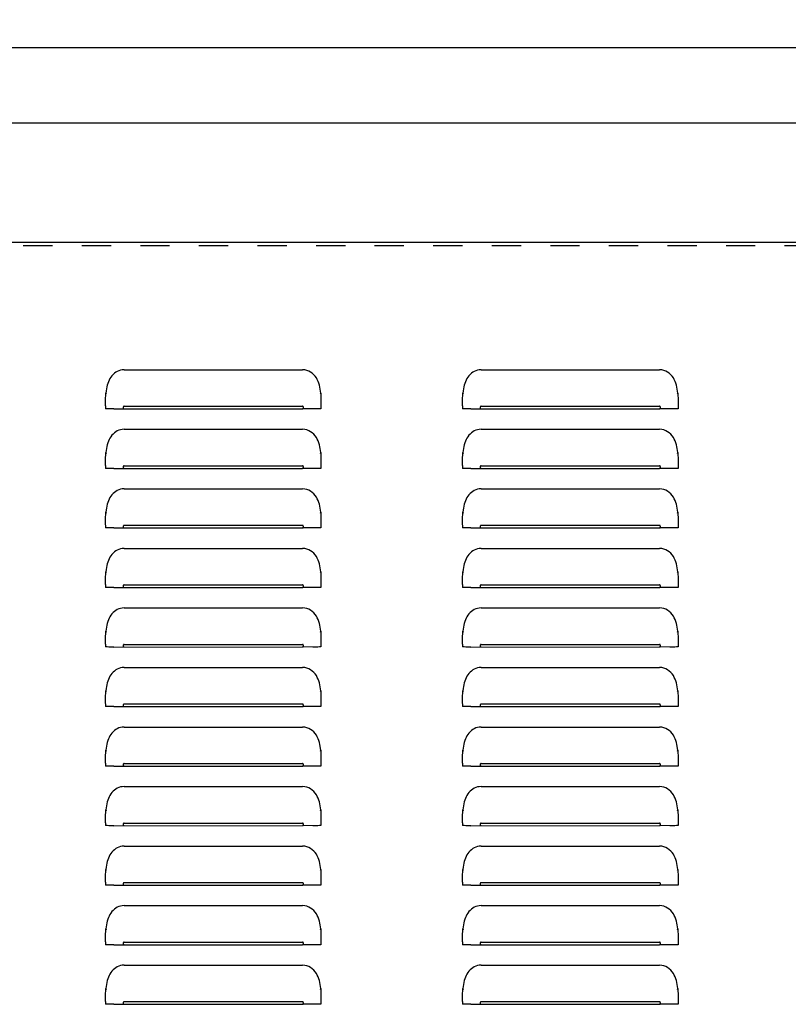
# Model space of a CAD drawing. Header units: inches. Extents: x 0 to 89.5, y 0 to 57.9.
# Tile 7 of 9: x 49.7 to 62.7, y 17.4 to 33.9. Entities that reach past the tile are written whole.
import ezdxf

# ---------------------------------------------------------------- set-up
doc = ezdxf.new("R2010")
doc.units = ezdxf.units.IN
doc.header["$LTSCALE"] = 4.921053
doc.header["$MEASUREMENT"] = 0
doc.linetypes.add('HIDDEN', pattern=[0.2, 0.1, -0.1])
doc.layers.get('0').update_dxf_attribs({"linetype": 'CONTINUOUS'})
doc.layers.add('DEFAULT_2', color=8, linetype='HIDDEN')
doc.layers.add('DIMENSIONS', color=7, linetype='CONTINUOUS')
doc.styles.get("Standard").update_dxf_attribs({"font": 'arial.ttf'})
doc.dimstyles.new('DIMSTYLE_1', dxfattribs={"dimtxt": 0.447368, "dimasz": 0.526316, "dimexe": 0.09, "dimexo": 0.07, "dimgap": 0.0425, "dimtad": 0, "dimtih": 1, "dimtoh": 1, "dimzin": 4, "dimdsep": 46, "dimtxsty": 'Standard', "dimblk": '_FILLED', "dimblk1": '_FILLED', "dimblk2": '_FILLED', "dimcen": 0.09, "dimazin": 1, "dimtfac": 1, "dimtofl": 0, "dimtmove": 0, "dimatfit": 3, "dimldrblk": '_FILLED', "dimfxl": 0, "dimtolj": 1, "dimtzin": 4, "dimarcsym": 0})

# ---------------------------------------------------------------- blocks, each defined once
blk = doc.blocks.new('_FILLED')
at = {"color": 0, "linetype": 'ByBlock'}
blk.add_solid([(0, 0), (-1, 0.2), (-1, -0.2)], dxfattribs=at)
blk = doc.blocks.new('*D1')
at = {"layer": 'DIMENSIONS', "color": 2, "linetype": 'Continuous'}
for p, q in [((5.112, 30.22), (5.112, 33.895)), ((76.862, 30.22), (76.862, 33.895)), ((5.112, 33.421), (39.982, 33.421)), ((76.862, 33.421), (41.993, 33.421))]:
    blk.add_line(p, q, dxfattribs=at)
at = {"layer": 'DIMENSIONS', "color": 2, "linetype": 'Continuous', "xscale": 0.5263157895, "yscale": 0.5263157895, "zscale": 0.5263157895, "rotation": 180}
blk.add_blockref('_FILLED', (5.112, 33.421), dxfattribs=at)
at = {"layer": 'DIMENSIONS', "color": 2, "linetype": 'Continuous', "xscale": 0.5263157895, "yscale": 0.5263157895, "zscale": 0.5263157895}
blk.add_blockref('_FILLED', (76.862, 33.421), dxfattribs=at)
at = {"layer": 'DIMENSIONS', "color": 2, "linetype": 'Continuous', "insert": (40.987, 33.645), "char_height": 0.4474, "width": 1.56329, "attachment_point": 2, "line_spacing_factor": 0.9}
blk.add_mtext('71.75', dxfattribs=at)
blk = doc.blocks.new('*D19')
at = {"color": 2, "linetype": 'Continuous'}
for p, q in [((5.987, 29.717), (5.987, 32.63)), ((75.987, 29.717), (75.987, 32.63)), ((5.987, 32.156), (39.982, 32.156)), ((75.987, 32.156), (41.993, 32.156))]:
    blk.add_line(p, q, dxfattribs=at)
at = {"color": 2, "linetype": 'Continuous', "xscale": 0.5263157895, "yscale": 0.5263157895, "zscale": 0.5263157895, "rotation": 180}
blk.add_blockref('_FILLED', (5.987, 32.156), dxfattribs=at)
at = {"color": 2, "linetype": 'Continuous', "xscale": 0.5263157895, "yscale": 0.5263157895, "zscale": 0.5263157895}
blk.add_blockref('_FILLED', (75.987, 32.156), dxfattribs=at)
at = {"color": 2, "linetype": 'Continuous', "insert": (40.987, 32.38), "char_height": 0.4474, "width": 1.56329, "attachment_point": 2, "line_spacing_factor": 0.9}
blk.add_mtext('70.00', dxfattribs=at)

msp = doc.modelspace()

# ---------------------------------------------------------------- linework, layer by layer
at = {"color": 3, "linetype": 'Continuous'}
for p, q in [((14.362, 30.161), (67.612, 30.161)), ((51.487, 28.016), (54.487, 28.016)), ((57.487, 28.016), (60.487, 28.016)), ((51.182, 27.625), (51.186, 27.61)), ((54.789, 27.61), (54.793, 27.625)), ((57.182, 27.625), (57.186, 27.61)), ((60.789, 27.61), (60.793, 27.625)), ((51.177, 27.409), (51.178, 27.499)), ((54.797, 27.497), (54.797, 27.36)), ((57.177, 27.409), (57.178, 27.499)), ((60.797, 27.497), (60.797, 27.36)), ((51.177, 27.408), (51.177, 27.36)), ((51.183, 27.36), (51.177, 27.36)), ((51.315, 27.359), (54.487, 27.36)), ((51.487, 27.404), (54.487, 27.404)), ((54.66, 27.359), (54.487, 27.36)), ((54.745, 27.359), (54.66, 27.359)), ((57.177, 27.408), (57.177, 27.36)), ((57.183, 27.36), (57.177, 27.36)), ((57.315, 27.359), (60.487, 27.36)), ((57.487, 27.404), (60.487, 27.404)), ((60.66, 27.359), (60.487, 27.36)), ((60.745, 27.359), (60.66, 27.359)), ((51.487, 27.016), (54.487, 27.016)), ((57.487, 27.016), (60.487, 27.016)), ((51.182, 26.625), (51.186, 26.61)), ((54.789, 26.61), (54.793, 26.625)), ((57.182, 26.625), (57.186, 26.61)), ((60.789, 26.61), (60.793, 26.625)), ((51.177, 26.409), (51.178, 26.499)), ((54.797, 26.497), (54.797, 26.36)), ((57.177, 26.409), (57.178, 26.499)), ((60.797, 26.497), (60.797, 26.36)), ((51.177, 26.408), (51.177, 26.36)), ((51.183, 26.36), (51.177, 26.36)), ((51.315, 26.359), (54.487, 26.36)), ((51.487, 26.404), (54.487, 26.404)), ((54.66, 26.359), (54.487, 26.36)), ((54.745, 26.359), (54.66, 26.359)), ((57.177, 26.408), (57.177, 26.36)), ((57.183, 26.36), (57.177, 26.36)), ((57.315, 26.359), (60.487, 26.36)), ((57.487, 26.404), (60.487, 26.404)), ((60.66, 26.359), (60.487, 26.36)), ((60.745, 26.359), (60.66, 26.359)), ((51.487, 26.016), (54.487, 26.016)), ((57.487, 26.016), (60.487, 26.016)), ((51.177, 25.409), (51.178, 25.499)), ((51.182, 25.625), (51.186, 25.61)), ((54.789, 25.61), (54.793, 25.625)), ((54.797, 25.497), (54.797, 25.36)), ((57.177, 25.409), (57.178, 25.499)), ((57.182, 25.625), (57.186, 25.61)), ((60.789, 25.61), (60.793, 25.625)), ((60.797, 25.497), (60.797, 25.36)), ((51.177, 25.408), (51.177, 25.36)), ((51.183, 25.36), (51.177, 25.36)), ((51.315, 25.359), (54.487, 25.36)), ((51.487, 25.404), (54.487, 25.404)), ((54.66, 25.359), (54.487, 25.36)), ((54.745, 25.359), (54.66, 25.359)), ((57.177, 25.408), (57.177, 25.36)), ((57.183, 25.36), (57.177, 25.36)), ((57.315, 25.359), (60.487, 25.36)), ((57.487, 25.404), (60.487, 25.404)), ((60.66, 25.359), (60.487, 25.36)), ((60.745, 25.359), (60.66, 25.359)), ((51.487, 25.016), (54.487, 25.016)), ((57.487, 25.016), (60.487, 25.016)), ((51.177, 24.409), (51.178, 24.499)), ((51.182, 24.625), (51.186, 24.61)), ((54.789, 24.61), (54.793, 24.625)), ((54.797, 24.497), (54.797, 24.36)), ((57.177, 24.409), (57.178, 24.499)), ((57.182, 24.625), (57.186, 24.61)), ((60.789, 24.61), (60.793, 24.625)), ((60.797, 24.497), (60.797, 24.36)), ((51.177, 24.408), (51.177, 24.36)), ((51.183, 24.36), (51.177, 24.36)), ((51.315, 24.359), (54.487, 24.36)), ((51.487, 24.404), (54.487, 24.404)), ((54.66, 24.359), (54.487, 24.36)), ((54.745, 24.359), (54.66, 24.359)), ((57.177, 24.408), (57.177, 24.36)), ((57.183, 24.36), (57.177, 24.36)), ((57.315, 24.359), (60.487, 24.36)), ((57.487, 24.404), (60.487, 24.404)), ((60.66, 24.359), (60.487, 24.36)), ((60.745, 24.359), (60.66, 24.359)), ((51.487, 24.016), (54.487, 24.016)), ((57.487, 24.016), (60.487, 24.016)), ((51.177, 23.409), (51.178, 23.499)), ((51.182, 23.625), (51.186, 23.61)), ((54.789, 23.61), (54.793, 23.625)), ((54.797, 23.497), (54.797, 23.36)), ((57.177, 23.409), (57.178, 23.499)), ((57.182, 23.625), (57.186, 23.61)), ((60.789, 23.61), (60.793, 23.625)), ((60.797, 23.497), (60.797, 23.36)), ((51.177, 23.408), (51.177, 23.36)), ((51.183, 23.36), (51.177, 23.36)), ((51.315, 23.359), (54.487, 23.36)), ((51.487, 23.404), (54.487, 23.404)), ((54.66, 23.359), (54.487, 23.36)), ((54.745, 23.359), (54.66, 23.359)), ((57.177, 23.408), (57.177, 23.36)), ((57.183, 23.36), (57.177, 23.36)), ((57.315, 23.359), (60.487, 23.36)), ((57.487, 23.404), (60.487, 23.404)), ((60.66, 23.359), (60.487, 23.36)), ((60.745, 23.359), (60.66, 23.359)), ((51.487, 23.016), (54.487, 23.016)), ((57.487, 23.016), (60.487, 23.016)), ((51.177, 22.409), (51.178, 22.499)), ((51.182, 22.625), (51.186, 22.61)), ((54.789, 22.61), (54.793, 22.625)), ((54.797, 22.497), (54.797, 22.36)), ((57.177, 22.409), (57.178, 22.499)), ((57.182, 22.625), (57.186, 22.61)), ((60.789, 22.61), (60.793, 22.625)), ((60.797, 22.497), (60.797, 22.36)), ((51.177, 22.408), (51.177, 22.36)), ((51.183, 22.36), (51.177, 22.36)), ((51.315, 22.359), (54.487, 22.36)), ((51.487, 22.404), (54.487, 22.404)), ((54.66, 22.359), (54.487, 22.36)), ((54.745, 22.359), (54.66, 22.359)), ((57.177, 22.408), (57.177, 22.36)), ((57.183, 22.36), (57.177, 22.36)), ((57.315, 22.359), (60.487, 22.36)), ((57.487, 22.404), (60.487, 22.404)), ((60.66, 22.359), (60.487, 22.36)), ((60.745, 22.359), (60.66, 22.359)), ((51.487, 22.016), (54.487, 22.016)), ((57.487, 22.016), (60.487, 22.016)), ((51.177, 21.409), (51.178, 21.499)), ((51.182, 21.625), (51.186, 21.61)), ((54.789, 21.61), (54.793, 21.625)), ((54.797, 21.497), (54.797, 21.36)), ((57.177, 21.409), (57.178, 21.499)), ((57.182, 21.625), (57.186, 21.61)), ((60.789, 21.61), (60.793, 21.625)), ((60.797, 21.497), (60.797, 21.36)), ((51.177, 21.408), (51.177, 21.36)), ((51.183, 21.36), (51.177, 21.36)), ((51.315, 21.359), (54.487, 21.36)), ((51.487, 21.404), (54.487, 21.404)), ((54.66, 21.359), (54.487, 21.36)), ((54.745, 21.359), (54.66, 21.359)), ((57.177, 21.408), (57.177, 21.36)), ((57.183, 21.36), (57.177, 21.36)), ((57.315, 21.359), (60.487, 21.36)), ((57.487, 21.404), (60.487, 21.404)), ((60.66, 21.359), (60.487, 21.36)), ((60.745, 21.359), (60.66, 21.359)), ((51.487, 21.016), (54.487, 21.016)), ((57.487, 21.016), (60.487, 21.016)), ((51.182, 20.625), (51.186, 20.61)), ((54.789, 20.61), (54.793, 20.625)), ((57.182, 20.625), (57.186, 20.61)), ((60.789, 20.61), (60.793, 20.625)), ((51.177, 20.409), (51.178, 20.499)), ((51.177, 20.408), (51.177, 20.36)), ((51.183, 20.36), (51.177, 20.36)), ((51.315, 20.359), (54.487, 20.36)), ((51.487, 20.404), (54.487, 20.404)), ((54.66, 20.359), (54.487, 20.36)), ((54.745, 20.359), (54.66, 20.359)), ((54.797, 20.497), (54.797, 20.36)), ((57.177, 20.409), (57.178, 20.499)), ((57.177, 20.408), (57.177, 20.36)), ((57.183, 20.36), (57.177, 20.36)), ((57.315, 20.359), (60.487, 20.36)), ((57.487, 20.404), (60.487, 20.404)), ((60.66, 20.359), (60.487, 20.36)), ((60.745, 20.359), (60.66, 20.359)), ((60.797, 20.497), (60.797, 20.36)), ((51.487, 20.016), (54.487, 20.016)), ((57.487, 20.016), (60.487, 20.016)), ((51.182, 19.625), (51.186, 19.61)), ((54.789, 19.61), (54.793, 19.625)), ((57.182, 19.625), (57.186, 19.61)), ((60.789, 19.61), (60.793, 19.625)), ((51.177, 19.409), (51.178, 19.499)), ((51.177, 19.408), (51.177, 19.36)), ((51.183, 19.36), (51.177, 19.36)), ((51.315, 19.359), (54.487, 19.36)), ((51.487, 19.404), (54.487, 19.404)), ((54.66, 19.359), (54.487, 19.36)), ((54.745, 19.359), (54.66, 19.359)), ((54.797, 19.497), (54.797, 19.36)), ((57.177, 19.409), (57.178, 19.499)), ((57.177, 19.408), (57.177, 19.36)), ((57.183, 19.36), (57.177, 19.36)), ((57.315, 19.359), (60.487, 19.36)), ((57.487, 19.404), (60.487, 19.404)), ((60.66, 19.359), (60.487, 19.36)), ((60.745, 19.359), (60.66, 19.359)), ((60.797, 19.497), (60.797, 19.36)), ((51.487, 19.016), (54.487, 19.016)), ((57.487, 19.016), (60.487, 19.016)), ((51.182, 18.625), (51.186, 18.61)), ((54.789, 18.61), (54.793, 18.625)), ((57.182, 18.625), (57.186, 18.61)), ((60.789, 18.61), (60.793, 18.625)), ((51.177, 18.409), (51.178, 18.499)), ((51.177, 18.408), (51.177, 18.36)), ((51.183, 18.36), (51.177, 18.36)), ((51.315, 18.359), (54.487, 18.36)), ((51.487, 18.404), (54.487, 18.404)), ((54.66, 18.359), (54.487, 18.36)), ((54.745, 18.359), (54.66, 18.359)), ((54.797, 18.497), (54.797, 18.36)), ((57.177, 18.409), (57.178, 18.499)), ((57.177, 18.408), (57.177, 18.36)), ((57.183, 18.36), (57.177, 18.36)), ((57.315, 18.359), (60.487, 18.36)), ((57.487, 18.404), (60.487, 18.404)), ((60.66, 18.359), (60.487, 18.36)), ((60.745, 18.359), (60.66, 18.359)), ((60.797, 18.497), (60.797, 18.36)), ((51.487, 18.016), (54.487, 18.016)), ((57.487, 18.016), (60.487, 18.016)), ((51.182, 17.625), (51.186, 17.61)), ((54.789, 17.61), (54.793, 17.625)), ((57.182, 17.625), (57.186, 17.61)), ((60.789, 17.61), (60.793, 17.625)), ((51.177, 17.409), (51.178, 17.499)), ((51.177, 17.408), (51.177, 17.36)), ((51.487, 17.404), (54.487, 17.404)), ((54.797, 17.497), (54.797, 17.36)), ((57.177, 17.409), (57.178, 17.499)), ((57.177, 17.408), (57.177, 17.36)), ((57.487, 17.404), (60.487, 17.404)), ((60.797, 17.497), (60.797, 17.36)), ((51.183, 17.36), (51.177, 17.36)), ((51.315, 17.359), (54.487, 17.36)), ((54.66, 17.359), (54.487, 17.36)), ((54.745, 17.359), (54.66, 17.359)), ((57.183, 17.36), (57.177, 17.36)), ((57.315, 17.359), (60.487, 17.36)), ((60.66, 17.359), (60.487, 17.36)), ((60.745, 17.359), (60.66, 17.359))]:
    msp.add_line(p, q, dxfattribs=at)
for points in [[(51.487, 28.016), (51.458, 28.014), (51.429, 28.009), (51.401, 28), (51.374, 27.988), (51.349, 27.974), (51.325, 27.956), (51.303, 27.937), (51.283, 27.915), (51.265, 27.892), (51.25, 27.868), (51.236, 27.842), (51.224, 27.815), (51.213, 27.787), (51.204, 27.757), (51.197, 27.727), (51.191, 27.694), (51.186, 27.661), (51.182, 27.625)], [(54.785, 27.692), (54.779, 27.724), (54.771, 27.757), (54.761, 27.789), (54.75, 27.82), (54.735, 27.85), (54.719, 27.879), (54.699, 27.907), (54.676, 27.933), (54.651, 27.956), (54.623, 27.976), (54.592, 27.993), (54.559, 28.005), (54.524, 28.013), (54.487, 28.016)], [(57.487, 28.016), (57.458, 28.014), (57.429, 28.009), (57.401, 28), (57.374, 27.988), (57.349, 27.974), (57.325, 27.956), (57.303, 27.937), (57.283, 27.915), (57.265, 27.892), (57.25, 27.868), (57.236, 27.842), (57.224, 27.815), (57.213, 27.787), (57.204, 27.757), (57.197, 27.727), (57.191, 27.694), (57.186, 27.661), (57.182, 27.625)], [(60.785, 27.692), (60.779, 27.724), (60.771, 27.757), (60.761, 27.789), (60.75, 27.82), (60.735, 27.85), (60.719, 27.879), (60.699, 27.907), (60.676, 27.933), (60.651, 27.956), (60.623, 27.976), (60.592, 27.993), (60.559, 28.005), (60.524, 28.013), (60.487, 28.016)], [(51.178, 27.499), (51.178, 27.541), (51.179, 27.583), (51.182, 27.625)], [(54.793, 27.625), (54.789, 27.658), (54.785, 27.692)], [(54.793, 27.625), (54.796, 27.582), (54.797, 27.539), (54.797, 27.497)], [(57.178, 27.499), (57.178, 27.541), (57.179, 27.583), (57.182, 27.625)], [(60.793, 27.625), (60.789, 27.658), (60.785, 27.692)], [(60.793, 27.625), (60.796, 27.582), (60.797, 27.539), (60.797, 27.497)], [(51.315, 27.359), (51.23, 27.359), (51.201, 27.36), (51.183, 27.36)], [(51.487, 27.404), (51.483, 27.402), (51.48, 27.4), (51.477, 27.396), (51.475, 27.391), (51.474, 27.387), (51.474, 27.382), (51.474, 27.377), (51.475, 27.372), (51.477, 27.367), (51.48, 27.363), (51.483, 27.361), (51.487, 27.36)], [(54.487, 27.36), (54.492, 27.361), (54.495, 27.363), (54.498, 27.367), (54.5, 27.372), (54.501, 27.377), (54.501, 27.381), (54.501, 27.386), (54.5, 27.391), (54.498, 27.396), (54.495, 27.4), (54.492, 27.402), (54.487, 27.404)], [(54.797, 27.36), (54.792, 27.36), (54.774, 27.36), (54.745, 27.359)], [(57.315, 27.359), (57.23, 27.359), (57.201, 27.36), (57.183, 27.36)], [(57.487, 27.404), (57.483, 27.402), (57.48, 27.4), (57.477, 27.396), (57.475, 27.391), (57.474, 27.387), (57.474, 27.382), (57.474, 27.377), (57.475, 27.372), (57.477, 27.367), (57.48, 27.363), (57.483, 27.361), (57.487, 27.36)], [(60.487, 27.36), (60.492, 27.361), (60.495, 27.363), (60.498, 27.367), (60.5, 27.372), (60.501, 27.377), (60.501, 27.381), (60.501, 27.386), (60.5, 27.391), (60.498, 27.396), (60.495, 27.4), (60.492, 27.402), (60.487, 27.404)], [(60.797, 27.36), (60.792, 27.36), (60.774, 27.36), (60.745, 27.359)], [(51.487, 27.016), (51.458, 27.014), (51.429, 27.009), (51.401, 27), (51.374, 26.988), (51.349, 26.974), (51.325, 26.956), (51.303, 26.937), (51.283, 26.915), (51.265, 26.892), (51.25, 26.868), (51.236, 26.842), (51.224, 26.815), (51.213, 26.787), (51.204, 26.757), (51.197, 26.727), (51.191, 26.694), (51.186, 26.661), (51.182, 26.625)], [(54.785, 26.692), (54.779, 26.724), (54.771, 26.757), (54.761, 26.789), (54.75, 26.82), (54.735, 26.85), (54.719, 26.879), (54.699, 26.907), (54.676, 26.933), (54.651, 26.956), (54.623, 26.976), (54.592, 26.993), (54.559, 27.005), (54.524, 27.013), (54.487, 27.016)], [(57.487, 27.016), (57.458, 27.014), (57.429, 27.009), (57.401, 27), (57.374, 26.988), (57.349, 26.974), (57.325, 26.956), (57.303, 26.937), (57.283, 26.915), (57.265, 26.892), (57.25, 26.868), (57.236, 26.842), (57.224, 26.815), (57.213, 26.787), (57.204, 26.757), (57.197, 26.727), (57.191, 26.694), (57.186, 26.661), (57.182, 26.625)], [(60.785, 26.692), (60.779, 26.724), (60.771, 26.757), (60.761, 26.789), (60.75, 26.82), (60.735, 26.85), (60.719, 26.879), (60.699, 26.907), (60.676, 26.933), (60.651, 26.956), (60.623, 26.976), (60.592, 26.993), (60.559, 27.005), (60.524, 27.013), (60.487, 27.016)], [(51.178, 26.499), (51.178, 26.541), (51.179, 26.583), (51.182, 26.625)], [(54.793, 26.625), (54.789, 26.658), (54.785, 26.692)], [(54.793, 26.625), (54.796, 26.582), (54.797, 26.539), (54.797, 26.497)], [(57.178, 26.499), (57.178, 26.541), (57.179, 26.583), (57.182, 26.625)], [(60.793, 26.625), (60.789, 26.658), (60.785, 26.692)], [(60.793, 26.625), (60.796, 26.582), (60.797, 26.539), (60.797, 26.497)], [(51.315, 26.359), (51.23, 26.359), (51.201, 26.36), (51.183, 26.36)], [(51.487, 26.404), (51.483, 26.402), (51.48, 26.4), (51.477, 26.396), (51.475, 26.391), (51.474, 26.387), (51.474, 26.382), (51.474, 26.377), (51.475, 26.372), (51.477, 26.367), (51.48, 26.363), (51.483, 26.361), (51.487, 26.36)], [(54.487, 26.36), (54.492, 26.361), (54.495, 26.363), (54.498, 26.367), (54.5, 26.372), (54.501, 26.377), (54.501, 26.381), (54.501, 26.386), (54.5, 26.391), (54.498, 26.396), (54.495, 26.4), (54.492, 26.402), (54.487, 26.404)], [(54.797, 26.36), (54.792, 26.36), (54.774, 26.36), (54.745, 26.359)], [(57.315, 26.359), (57.23, 26.359), (57.201, 26.36), (57.183, 26.36)], [(57.487, 26.404), (57.483, 26.402), (57.48, 26.4), (57.477, 26.396), (57.475, 26.391), (57.474, 26.387), (57.474, 26.382), (57.474, 26.377), (57.475, 26.372), (57.477, 26.367), (57.48, 26.363), (57.483, 26.361), (57.487, 26.36)], [(60.487, 26.36), (60.492, 26.361), (60.495, 26.363), (60.498, 26.367), (60.5, 26.372), (60.501, 26.377), (60.501, 26.381), (60.501, 26.386), (60.5, 26.391), (60.498, 26.396), (60.495, 26.4), (60.492, 26.402), (60.487, 26.404)], [(60.797, 26.36), (60.792, 26.36), (60.774, 26.36), (60.745, 26.359)], [(51.487, 26.016), (51.458, 26.014), (51.429, 26.009), (51.401, 26), (51.374, 25.988), (51.349, 25.974), (51.325, 25.956), (51.303, 25.937), (51.283, 25.915), (51.265, 25.892), (51.25, 25.868), (51.236, 25.842), (51.224, 25.815), (51.213, 25.787), (51.204, 25.757), (51.197, 25.727), (51.191, 25.694), (51.186, 25.661), (51.182, 25.625)], [(54.785, 25.692), (54.779, 25.724), (54.771, 25.757), (54.761, 25.789), (54.75, 25.82), (54.735, 25.85), (54.719, 25.879), (54.699, 25.907), (54.676, 25.933), (54.651, 25.956), (54.623, 25.976), (54.592, 25.993), (54.559, 26.005), (54.524, 26.013), (54.487, 26.016)], [(57.487, 26.016), (57.458, 26.014), (57.429, 26.009), (57.401, 26), (57.374, 25.988), (57.349, 25.974), (57.325, 25.956), (57.303, 25.937), (57.283, 25.915), (57.265, 25.892), (57.25, 25.868), (57.236, 25.842), (57.224, 25.815), (57.213, 25.787), (57.204, 25.757), (57.197, 25.727), (57.191, 25.694), (57.186, 25.661), (57.182, 25.625)], [(60.785, 25.692), (60.779, 25.724), (60.771, 25.757), (60.761, 25.789), (60.75, 25.82), (60.735, 25.85), (60.719, 25.879), (60.699, 25.907), (60.676, 25.933), (60.651, 25.956), (60.623, 25.976), (60.592, 25.993), (60.559, 26.005), (60.524, 26.013), (60.487, 26.016)], [(54.793, 25.625), (54.789, 25.658), (54.785, 25.692)], [(60.793, 25.625), (60.789, 25.658), (60.785, 25.692)], [(51.178, 25.499), (51.178, 25.541), (51.179, 25.583), (51.182, 25.625)], [(54.793, 25.625), (54.796, 25.582), (54.797, 25.539), (54.797, 25.497)], [(57.178, 25.499), (57.178, 25.541), (57.179, 25.583), (57.182, 25.625)], [(60.793, 25.625), (60.796, 25.582), (60.797, 25.539), (60.797, 25.497)], [(51.315, 25.359), (51.23, 25.359), (51.201, 25.36), (51.183, 25.36)], [(51.487, 25.404), (51.483, 25.402), (51.48, 25.4), (51.477, 25.396), (51.475, 25.391), (51.474, 25.387), (51.474, 25.382), (51.474, 25.377), (51.475, 25.372), (51.477, 25.367), (51.48, 25.363), (51.483, 25.361), (51.487, 25.36)], [(54.487, 25.36), (54.492, 25.361), (54.495, 25.363), (54.498, 25.367), (54.5, 25.372), (54.501, 25.377), (54.501, 25.381), (54.501, 25.386), (54.5, 25.391), (54.498, 25.396), (54.495, 25.4), (54.492, 25.402), (54.487, 25.404)], [(54.797, 25.36), (54.792, 25.36), (54.774, 25.36), (54.745, 25.359)], [(57.315, 25.359), (57.23, 25.359), (57.201, 25.36), (57.183, 25.36)], [(57.487, 25.404), (57.483, 25.402), (57.48, 25.4), (57.477, 25.396), (57.475, 25.391), (57.474, 25.387), (57.474, 25.382), (57.474, 25.377), (57.475, 25.372), (57.477, 25.367), (57.48, 25.363), (57.483, 25.361), (57.487, 25.36)], [(60.487, 25.36), (60.492, 25.361), (60.495, 25.363), (60.498, 25.367), (60.5, 25.372), (60.501, 25.377), (60.501, 25.381), (60.501, 25.386), (60.5, 25.391), (60.498, 25.396), (60.495, 25.4), (60.492, 25.402), (60.487, 25.404)], [(60.797, 25.36), (60.792, 25.36), (60.774, 25.36), (60.745, 25.359)], [(51.487, 25.016), (51.458, 25.014), (51.429, 25.009), (51.401, 25), (51.374, 24.988), (51.349, 24.974), (51.325, 24.956), (51.303, 24.937), (51.283, 24.915), (51.265, 24.892), (51.25, 24.868), (51.236, 24.842), (51.224, 24.815), (51.213, 24.787), (51.204, 24.757), (51.197, 24.727), (51.191, 24.694), (51.186, 24.661), (51.182, 24.625)], [(54.785, 24.692), (54.779, 24.724), (54.771, 24.757), (54.761, 24.789), (54.75, 24.82), (54.735, 24.85), (54.719, 24.879), (54.699, 24.907), (54.676, 24.933), (54.651, 24.956), (54.623, 24.976), (54.592, 24.993), (54.559, 25.005), (54.524, 25.013), (54.487, 25.016)], [(57.487, 25.016), (57.458, 25.014), (57.429, 25.009), (57.401, 25), (57.374, 24.988), (57.349, 24.974), (57.325, 24.956), (57.303, 24.937), (57.283, 24.915), (57.265, 24.892), (57.25, 24.868), (57.236, 24.842), (57.224, 24.815), (57.213, 24.787), (57.204, 24.757), (57.197, 24.727), (57.191, 24.694), (57.186, 24.661), (57.182, 24.625)], [(60.785, 24.692), (60.779, 24.724), (60.771, 24.757), (60.761, 24.789), (60.75, 24.82), (60.735, 24.85), (60.719, 24.879), (60.699, 24.907), (60.676, 24.933), (60.651, 24.956), (60.623, 24.976), (60.592, 24.993), (60.559, 25.005), (60.524, 25.013), (60.487, 25.016)], [(54.793, 24.625), (54.789, 24.658), (54.785, 24.692)], [(60.793, 24.625), (60.789, 24.658), (60.785, 24.692)], [(51.178, 24.499), (51.178, 24.541), (51.179, 24.583), (51.182, 24.625)], [(54.793, 24.625), (54.796, 24.582), (54.797, 24.539), (54.797, 24.497)], [(57.178, 24.499), (57.178, 24.541), (57.179, 24.583), (57.182, 24.625)], [(60.793, 24.625), (60.796, 24.582), (60.797, 24.539), (60.797, 24.497)], [(51.315, 24.359), (51.23, 24.359), (51.201, 24.36), (51.183, 24.36)], [(51.487, 24.404), (51.483, 24.402), (51.48, 24.4), (51.477, 24.396), (51.475, 24.391), (51.474, 24.387), (51.474, 24.382), (51.474, 24.377), (51.475, 24.372), (51.477, 24.367), (51.48, 24.363), (51.483, 24.361), (51.487, 24.36)], [(54.487, 24.36), (54.492, 24.361), (54.495, 24.363), (54.498, 24.367), (54.5, 24.372), (54.501, 24.377), (54.501, 24.381), (54.501, 24.386), (54.5, 24.391), (54.498, 24.396), (54.495, 24.4), (54.492, 24.402), (54.487, 24.404)], [(54.797, 24.36), (54.792, 24.36), (54.774, 24.36), (54.745, 24.359)], [(57.315, 24.359), (57.23, 24.359), (57.201, 24.36), (57.183, 24.36)], [(57.487, 24.404), (57.483, 24.402), (57.48, 24.4), (57.477, 24.396), (57.475, 24.391), (57.474, 24.387), (57.474, 24.382), (57.474, 24.377), (57.475, 24.372), (57.477, 24.367), (57.48, 24.363), (57.483, 24.361), (57.487, 24.36)], [(60.487, 24.36), (60.492, 24.361), (60.495, 24.363), (60.498, 24.367), (60.5, 24.372), (60.501, 24.377), (60.501, 24.381), (60.501, 24.386), (60.5, 24.391), (60.498, 24.396), (60.495, 24.4), (60.492, 24.402), (60.487, 24.404)], [(60.797, 24.36), (60.792, 24.36), (60.774, 24.36), (60.745, 24.359)], [(51.487, 24.016), (51.458, 24.014), (51.429, 24.009), (51.401, 24), (51.374, 23.988), (51.349, 23.974), (51.325, 23.956), (51.303, 23.937), (51.283, 23.915), (51.265, 23.892), (51.25, 23.868), (51.236, 23.842), (51.224, 23.815), (51.213, 23.787), (51.204, 23.757), (51.197, 23.727), (51.191, 23.694), (51.186, 23.661), (51.182, 23.625)], [(54.785, 23.692), (54.779, 23.724), (54.771, 23.757), (54.761, 23.789), (54.75, 23.82), (54.735, 23.85), (54.719, 23.879), (54.699, 23.907), (54.676, 23.933), (54.651, 23.956), (54.623, 23.976), (54.592, 23.993), (54.559, 24.005), (54.524, 24.013), (54.487, 24.016)], [(57.487, 24.016), (57.458, 24.014), (57.429, 24.009), (57.401, 24), (57.374, 23.988), (57.349, 23.974), (57.325, 23.956), (57.303, 23.937), (57.283, 23.915), (57.265, 23.892), (57.25, 23.868), (57.236, 23.842), (57.224, 23.815), (57.213, 23.787), (57.204, 23.757), (57.197, 23.727), (57.191, 23.694), (57.186, 23.661), (57.182, 23.625)], [(60.785, 23.692), (60.779, 23.724), (60.771, 23.757), (60.761, 23.789), (60.75, 23.82), (60.735, 23.85), (60.719, 23.879), (60.699, 23.907), (60.676, 23.933), (60.651, 23.956), (60.623, 23.976), (60.592, 23.993), (60.559, 24.005), (60.524, 24.013), (60.487, 24.016)], [(54.793, 23.625), (54.789, 23.658), (54.785, 23.692)], [(60.793, 23.625), (60.789, 23.658), (60.785, 23.692)], [(51.178, 23.499), (51.178, 23.541), (51.179, 23.583), (51.182, 23.625)], [(54.793, 23.625), (54.796, 23.582), (54.797, 23.539), (54.797, 23.497)], [(57.178, 23.499), (57.178, 23.541), (57.179, 23.583), (57.182, 23.625)], [(60.793, 23.625), (60.796, 23.582), (60.797, 23.539), (60.797, 23.497)], [(51.315, 23.359), (51.23, 23.359), (51.201, 23.36), (51.183, 23.36)], [(51.487, 23.404), (51.483, 23.402), (51.48, 23.4), (51.477, 23.396), (51.475, 23.391), (51.474, 23.387), (51.474, 23.382), (51.474, 23.377), (51.475, 23.372), (51.477, 23.367), (51.48, 23.363), (51.483, 23.361), (51.487, 23.36)], [(54.487, 23.36), (54.492, 23.361), (54.495, 23.363), (54.498, 23.367), (54.5, 23.372), (54.501, 23.377), (54.501, 23.381), (54.501, 23.386), (54.5, 23.391), (54.498, 23.396), (54.495, 23.4), (54.492, 23.402), (54.487, 23.404)], [(54.797, 23.36), (54.792, 23.36), (54.774, 23.36), (54.745, 23.359)], [(57.315, 23.359), (57.23, 23.359), (57.201, 23.36), (57.183, 23.36)], [(57.487, 23.404), (57.483, 23.402), (57.48, 23.4), (57.477, 23.396), (57.475, 23.391), (57.474, 23.387), (57.474, 23.382), (57.474, 23.377), (57.475, 23.372), (57.477, 23.367), (57.48, 23.363), (57.483, 23.361), (57.487, 23.36)], [(60.487, 23.36), (60.492, 23.361), (60.495, 23.363), (60.498, 23.367), (60.5, 23.372), (60.501, 23.377), (60.501, 23.381), (60.501, 23.386), (60.5, 23.391), (60.498, 23.396), (60.495, 23.4), (60.492, 23.402), (60.487, 23.404)], [(60.797, 23.36), (60.792, 23.36), (60.774, 23.36), (60.745, 23.359)], [(51.487, 23.016), (51.458, 23.014), (51.429, 23.009), (51.401, 23), (51.374, 22.988), (51.349, 22.974), (51.325, 22.956), (51.303, 22.937), (51.283, 22.915), (51.265, 22.892), (51.25, 22.868), (51.236, 22.842), (51.224, 22.815), (51.213, 22.787), (51.204, 22.757), (51.197, 22.727), (51.191, 22.694), (51.186, 22.661), (51.182, 22.625)], [(54.785, 22.692), (54.779, 22.724), (54.771, 22.757), (54.761, 22.789), (54.75, 22.82), (54.735, 22.85), (54.719, 22.879), (54.699, 22.907), (54.676, 22.933), (54.651, 22.956), (54.623, 22.976), (54.592, 22.993), (54.559, 23.005), (54.524, 23.013), (54.487, 23.016)], [(57.487, 23.016), (57.458, 23.014), (57.429, 23.009), (57.401, 23), (57.374, 22.988), (57.349, 22.974), (57.325, 22.956), (57.303, 22.937), (57.283, 22.915), (57.265, 22.892), (57.25, 22.868), (57.236, 22.842), (57.224, 22.815), (57.213, 22.787), (57.204, 22.757), (57.197, 22.727), (57.191, 22.694), (57.186, 22.661), (57.182, 22.625)], [(60.785, 22.692), (60.779, 22.724), (60.771, 22.757), (60.761, 22.789), (60.75, 22.82), (60.735, 22.85), (60.719, 22.879), (60.699, 22.907), (60.676, 22.933), (60.651, 22.956), (60.623, 22.976), (60.592, 22.993), (60.559, 23.005), (60.524, 23.013), (60.487, 23.016)], [(54.793, 22.625), (54.789, 22.658), (54.785, 22.692)], [(60.793, 22.625), (60.789, 22.658), (60.785, 22.692)], [(51.178, 22.499), (51.178, 22.541), (51.179, 22.583), (51.182, 22.625)], [(54.793, 22.625), (54.796, 22.582), (54.797, 22.539), (54.797, 22.497)], [(57.178, 22.499), (57.178, 22.541), (57.179, 22.583), (57.182, 22.625)], [(60.793, 22.625), (60.796, 22.582), (60.797, 22.539), (60.797, 22.497)], [(51.315, 22.359), (51.23, 22.359), (51.201, 22.36), (51.183, 22.36)], [(51.487, 22.404), (51.483, 22.402), (51.48, 22.4), (51.477, 22.396), (51.475, 22.391), (51.474, 22.387), (51.474, 22.382), (51.474, 22.377), (51.475, 22.372), (51.477, 22.367), (51.48, 22.363), (51.483, 22.361), (51.487, 22.36)], [(54.487, 22.36), (54.492, 22.361), (54.495, 22.363), (54.498, 22.367), (54.5, 22.372), (54.501, 22.377), (54.501, 22.381), (54.501, 22.386), (54.5, 22.391), (54.498, 22.396), (54.495, 22.4), (54.492, 22.402), (54.487, 22.404)], [(54.797, 22.36), (54.792, 22.36), (54.774, 22.36), (54.745, 22.359)], [(57.315, 22.359), (57.23, 22.359), (57.201, 22.36), (57.183, 22.36)], [(57.487, 22.404), (57.483, 22.402), (57.48, 22.4), (57.477, 22.396), (57.475, 22.391), (57.474, 22.387), (57.474, 22.382), (57.474, 22.377), (57.475, 22.372), (57.477, 22.367), (57.48, 22.363), (57.483, 22.361), (57.487, 22.36)], [(60.487, 22.36), (60.492, 22.361), (60.495, 22.363), (60.498, 22.367), (60.5, 22.372), (60.501, 22.377), (60.501, 22.381), (60.501, 22.386), (60.5, 22.391), (60.498, 22.396), (60.495, 22.4), (60.492, 22.402), (60.487, 22.404)], [(60.797, 22.36), (60.792, 22.36), (60.774, 22.36), (60.745, 22.359)], [(51.487, 22.016), (51.458, 22.014), (51.429, 22.009), (51.401, 22), (51.374, 21.988), (51.349, 21.974), (51.325, 21.956), (51.303, 21.937), (51.283, 21.915), (51.265, 21.892), (51.25, 21.868), (51.236, 21.842), (51.224, 21.815), (51.213, 21.787), (51.204, 21.757), (51.197, 21.727), (51.191, 21.694), (51.186, 21.661), (51.182, 21.625)], [(54.785, 21.692), (54.779, 21.724), (54.771, 21.757), (54.761, 21.789), (54.75, 21.82), (54.735, 21.85), (54.719, 21.879), (54.699, 21.907), (54.676, 21.933), (54.651, 21.956), (54.623, 21.976), (54.592, 21.993), (54.559, 22.005), (54.524, 22.013), (54.487, 22.016)], [(57.487, 22.016), (57.458, 22.014), (57.429, 22.009), (57.401, 22), (57.374, 21.988), (57.349, 21.974), (57.325, 21.956), (57.303, 21.937), (57.283, 21.915), (57.265, 21.892), (57.25, 21.868), (57.236, 21.842), (57.224, 21.815), (57.213, 21.787), (57.204, 21.757), (57.197, 21.727), (57.191, 21.694), (57.186, 21.661), (57.182, 21.625)], [(60.785, 21.692), (60.779, 21.724), (60.771, 21.757), (60.761, 21.789), (60.75, 21.82), (60.735, 21.85), (60.719, 21.879), (60.699, 21.907), (60.676, 21.933), (60.651, 21.956), (60.623, 21.976), (60.592, 21.993), (60.559, 22.005), (60.524, 22.013), (60.487, 22.016)], [(54.793, 21.625), (54.789, 21.658), (54.785, 21.692)], [(60.793, 21.625), (60.789, 21.658), (60.785, 21.692)], [(51.178, 21.499), (51.178, 21.541), (51.179, 21.583), (51.182, 21.625)], [(54.793, 21.625), (54.796, 21.582), (54.797, 21.539), (54.797, 21.497)], [(57.178, 21.499), (57.178, 21.541), (57.179, 21.583), (57.182, 21.625)], [(60.793, 21.625), (60.796, 21.582), (60.797, 21.539), (60.797, 21.497)], [(51.315, 21.359), (51.23, 21.359), (51.201, 21.36), (51.183, 21.36)], [(51.487, 21.404), (51.483, 21.402), (51.48, 21.4), (51.477, 21.396), (51.475, 21.391), (51.474, 21.387), (51.474, 21.382), (51.474, 21.377), (51.475, 21.372), (51.477, 21.367), (51.48, 21.363), (51.483, 21.361), (51.487, 21.36)], [(54.487, 21.36), (54.492, 21.361), (54.495, 21.363), (54.498, 21.367), (54.5, 21.372), (54.501, 21.377), (54.501, 21.381), (54.501, 21.386), (54.5, 21.391), (54.498, 21.396), (54.495, 21.4), (54.492, 21.402), (54.487, 21.404)], [(54.797, 21.36), (54.792, 21.36), (54.774, 21.36), (54.745, 21.359)], [(57.315, 21.359), (57.23, 21.359), (57.201, 21.36), (57.183, 21.36)], [(57.487, 21.404), (57.483, 21.402), (57.48, 21.4), (57.477, 21.396), (57.475, 21.391), (57.474, 21.387), (57.474, 21.382), (57.474, 21.377), (57.475, 21.372), (57.477, 21.367), (57.48, 21.363), (57.483, 21.361), (57.487, 21.36)], [(60.487, 21.36), (60.492, 21.361), (60.495, 21.363), (60.498, 21.367), (60.5, 21.372), (60.501, 21.377), (60.501, 21.381), (60.501, 21.386), (60.5, 21.391), (60.498, 21.396), (60.495, 21.4), (60.492, 21.402), (60.487, 21.404)], [(60.797, 21.36), (60.792, 21.36), (60.774, 21.36), (60.745, 21.359)], [(51.487, 21.016), (51.458, 21.014), (51.429, 21.009), (51.401, 21), (51.374, 20.988), (51.349, 20.974), (51.325, 20.956), (51.303, 20.937), (51.283, 20.915), (51.265, 20.892), (51.25, 20.868), (51.236, 20.842), (51.224, 20.815), (51.213, 20.787), (51.204, 20.757), (51.197, 20.727), (51.191, 20.694), (51.186, 20.661), (51.182, 20.625)], [(54.785, 20.692), (54.779, 20.724), (54.771, 20.757), (54.761, 20.789), (54.75, 20.82), (54.735, 20.85), (54.719, 20.879), (54.699, 20.907), (54.676, 20.933), (54.651, 20.956), (54.623, 20.976), (54.592, 20.993), (54.559, 21.005), (54.524, 21.013), (54.487, 21.016)], [(57.487, 21.016), (57.458, 21.014), (57.429, 21.009), (57.401, 21), (57.374, 20.988), (57.349, 20.974), (57.325, 20.956), (57.303, 20.937), (57.283, 20.915), (57.265, 20.892), (57.25, 20.868), (57.236, 20.842), (57.224, 20.815), (57.213, 20.787), (57.204, 20.757), (57.197, 20.727), (57.191, 20.694), (57.186, 20.661), (57.182, 20.625)], [(60.785, 20.692), (60.779, 20.724), (60.771, 20.757), (60.761, 20.789), (60.75, 20.82), (60.735, 20.85), (60.719, 20.879), (60.699, 20.907), (60.676, 20.933), (60.651, 20.956), (60.623, 20.976), (60.592, 20.993), (60.559, 21.005), (60.524, 21.013), (60.487, 21.016)], [(54.793, 20.625), (54.789, 20.658), (54.785, 20.692)], [(60.793, 20.625), (60.789, 20.658), (60.785, 20.692)], [(51.178, 20.499), (51.178, 20.541), (51.179, 20.583), (51.182, 20.625)], [(54.793, 20.625), (54.796, 20.582), (54.797, 20.539), (54.797, 20.497)], [(57.178, 20.499), (57.178, 20.541), (57.179, 20.583), (57.182, 20.625)], [(60.793, 20.625), (60.796, 20.582), (60.797, 20.539), (60.797, 20.497)], [(51.315, 20.359), (51.23, 20.359), (51.201, 20.36), (51.183, 20.36)], [(51.487, 20.404), (51.483, 20.402), (51.48, 20.4), (51.477, 20.396), (51.475, 20.391), (51.474, 20.387), (51.474, 20.382), (51.474, 20.377), (51.475, 20.372), (51.477, 20.367), (51.48, 20.363), (51.483, 20.361), (51.487, 20.36)], [(54.487, 20.36), (54.492, 20.361), (54.495, 20.363), (54.498, 20.367), (54.5, 20.372), (54.501, 20.377), (54.501, 20.381), (54.501, 20.386), (54.5, 20.391), (54.498, 20.396), (54.495, 20.4), (54.492, 20.402), (54.487, 20.404)], [(54.797, 20.36), (54.792, 20.36), (54.774, 20.36), (54.745, 20.359)], [(57.315, 20.359), (57.23, 20.359), (57.201, 20.36), (57.183, 20.36)], [(57.487, 20.404), (57.483, 20.402), (57.48, 20.4), (57.477, 20.396), (57.475, 20.391), (57.474, 20.387), (57.474, 20.382), (57.474, 20.377), (57.475, 20.372), (57.477, 20.367), (57.48, 20.363), (57.483, 20.361), (57.487, 20.36)], [(60.487, 20.36), (60.492, 20.361), (60.495, 20.363), (60.498, 20.367), (60.5, 20.372), (60.501, 20.377), (60.501, 20.381), (60.501, 20.386), (60.5, 20.391), (60.498, 20.396), (60.495, 20.4), (60.492, 20.402), (60.487, 20.404)], [(60.797, 20.36), (60.792, 20.36), (60.774, 20.36), (60.745, 20.359)], [(51.487, 20.016), (51.458, 20.014), (51.429, 20.009), (51.401, 20), (51.374, 19.988), (51.349, 19.974), (51.325, 19.956), (51.303, 19.937), (51.283, 19.915), (51.265, 19.892), (51.25, 19.868), (51.236, 19.842), (51.224, 19.815), (51.213, 19.787), (51.204, 19.757), (51.197, 19.727), (51.191, 19.694), (51.186, 19.661), (51.182, 19.625)], [(54.785, 19.692), (54.779, 19.724), (54.771, 19.757), (54.761, 19.789), (54.75, 19.82), (54.735, 19.85), (54.719, 19.879), (54.699, 19.907), (54.676, 19.933), (54.651, 19.956), (54.623, 19.976), (54.592, 19.993), (54.559, 20.005), (54.524, 20.013), (54.487, 20.016)], [(57.487, 20.016), (57.458, 20.014), (57.429, 20.009), (57.401, 20), (57.374, 19.988), (57.349, 19.974), (57.325, 19.956), (57.303, 19.937), (57.283, 19.915), (57.265, 19.892), (57.25, 19.868), (57.236, 19.842), (57.224, 19.815), (57.213, 19.787), (57.204, 19.757), (57.197, 19.727), (57.191, 19.694), (57.186, 19.661), (57.182, 19.625)], [(60.785, 19.692), (60.779, 19.724), (60.771, 19.757), (60.761, 19.789), (60.75, 19.82), (60.735, 19.85), (60.719, 19.879), (60.699, 19.907), (60.676, 19.933), (60.651, 19.956), (60.623, 19.976), (60.592, 19.993), (60.559, 20.005), (60.524, 20.013), (60.487, 20.016)], [(54.793, 19.625), (54.789, 19.658), (54.785, 19.692)], [(60.793, 19.625), (60.789, 19.658), (60.785, 19.692)], [(51.178, 19.499), (51.178, 19.541), (51.179, 19.583), (51.182, 19.625)], [(54.793, 19.625), (54.796, 19.582), (54.797, 19.539), (54.797, 19.497)], [(57.178, 19.499), (57.178, 19.541), (57.179, 19.583), (57.182, 19.625)], [(60.793, 19.625), (60.796, 19.582), (60.797, 19.539), (60.797, 19.497)], [(51.315, 19.359), (51.23, 19.359), (51.201, 19.36), (51.183, 19.36)], [(51.487, 19.404), (51.483, 19.402), (51.48, 19.4), (51.477, 19.396), (51.475, 19.391), (51.474, 19.387), (51.474, 19.382), (51.474, 19.377), (51.475, 19.372), (51.477, 19.367), (51.48, 19.363), (51.483, 19.361), (51.487, 19.36)], [(54.487, 19.36), (54.492, 19.361), (54.495, 19.363), (54.498, 19.367), (54.5, 19.372), (54.501, 19.377), (54.501, 19.381), (54.501, 19.386), (54.5, 19.391), (54.498, 19.396), (54.495, 19.4), (54.492, 19.402), (54.487, 19.404)], [(54.797, 19.36), (54.792, 19.36), (54.774, 19.36), (54.745, 19.359)], [(57.315, 19.359), (57.23, 19.359), (57.201, 19.36), (57.183, 19.36)], [(57.487, 19.404), (57.483, 19.402), (57.48, 19.4), (57.477, 19.396), (57.475, 19.391), (57.474, 19.387), (57.474, 19.382), (57.474, 19.377), (57.475, 19.372), (57.477, 19.367), (57.48, 19.363), (57.483, 19.361), (57.487, 19.36)], [(60.487, 19.36), (60.492, 19.361), (60.495, 19.363), (60.498, 19.367), (60.5, 19.372), (60.501, 19.377), (60.501, 19.381), (60.501, 19.386), (60.5, 19.391), (60.498, 19.396), (60.495, 19.4), (60.492, 19.402), (60.487, 19.404)], [(60.797, 19.36), (60.792, 19.36), (60.774, 19.36), (60.745, 19.359)], [(51.487, 19.016), (51.458, 19.014), (51.429, 19.009), (51.401, 19), (51.374, 18.988), (51.349, 18.974), (51.325, 18.956), (51.303, 18.937), (51.283, 18.915), (51.265, 18.892), (51.25, 18.868), (51.236, 18.842), (51.224, 18.815), (51.213, 18.787), (51.204, 18.757), (51.197, 18.727), (51.191, 18.694), (51.186, 18.661), (51.182, 18.625)], [(54.785, 18.692), (54.779, 18.724), (54.771, 18.757), (54.761, 18.789), (54.75, 18.82), (54.735, 18.85), (54.719, 18.879), (54.699, 18.907), (54.676, 18.933), (54.651, 18.956), (54.623, 18.976), (54.592, 18.993), (54.559, 19.005), (54.524, 19.013), (54.487, 19.016)], [(57.487, 19.016), (57.458, 19.014), (57.429, 19.009), (57.401, 19), (57.374, 18.988), (57.349, 18.974), (57.325, 18.956), (57.303, 18.937), (57.283, 18.915), (57.265, 18.892), (57.25, 18.868), (57.236, 18.842), (57.224, 18.815), (57.213, 18.787), (57.204, 18.757), (57.197, 18.727), (57.191, 18.694), (57.186, 18.661), (57.182, 18.625)], [(60.785, 18.692), (60.779, 18.724), (60.771, 18.757), (60.761, 18.789), (60.75, 18.82), (60.735, 18.85), (60.719, 18.879), (60.699, 18.907), (60.676, 18.933), (60.651, 18.956), (60.623, 18.976), (60.592, 18.993), (60.559, 19.005), (60.524, 19.013), (60.487, 19.016)], [(54.793, 18.625), (54.789, 18.658), (54.785, 18.692)], [(60.793, 18.625), (60.789, 18.658), (60.785, 18.692)], [(51.178, 18.499), (51.178, 18.541), (51.179, 18.583), (51.182, 18.625)], [(54.793, 18.625), (54.796, 18.582), (54.797, 18.539), (54.797, 18.497)], [(57.178, 18.499), (57.178, 18.541), (57.179, 18.583), (57.182, 18.625)], [(60.793, 18.625), (60.796, 18.582), (60.797, 18.539), (60.797, 18.497)], [(51.315, 18.359), (51.23, 18.359), (51.201, 18.36), (51.183, 18.36)], [(51.487, 18.404), (51.483, 18.402), (51.48, 18.4), (51.477, 18.396), (51.475, 18.391), (51.474, 18.387), (51.474, 18.382), (51.474, 18.377), (51.475, 18.372), (51.477, 18.367), (51.48, 18.363), (51.483, 18.361), (51.487, 18.36)], [(54.487, 18.36), (54.492, 18.361), (54.495, 18.363), (54.498, 18.367), (54.5, 18.372), (54.501, 18.377), (54.501, 18.381), (54.501, 18.386), (54.5, 18.391), (54.498, 18.396), (54.495, 18.4), (54.492, 18.402), (54.487, 18.404)], [(54.797, 18.36), (54.792, 18.36), (54.774, 18.36), (54.745, 18.359)], [(57.315, 18.359), (57.23, 18.359), (57.201, 18.36), (57.183, 18.36)], [(57.487, 18.404), (57.483, 18.402), (57.48, 18.4), (57.477, 18.396), (57.475, 18.391), (57.474, 18.387), (57.474, 18.382), (57.474, 18.377), (57.475, 18.372), (57.477, 18.367), (57.48, 18.363), (57.483, 18.361), (57.487, 18.36)], [(60.487, 18.36), (60.492, 18.361), (60.495, 18.363), (60.498, 18.367), (60.5, 18.372), (60.501, 18.377), (60.501, 18.381), (60.501, 18.386), (60.5, 18.391), (60.498, 18.396), (60.495, 18.4), (60.492, 18.402), (60.487, 18.404)], [(60.797, 18.36), (60.792, 18.36), (60.774, 18.36), (60.745, 18.359)], [(51.487, 18.016), (51.458, 18.014), (51.429, 18.009), (51.401, 18), (51.374, 17.988), (51.349, 17.974), (51.325, 17.956), (51.303, 17.937), (51.283, 17.915), (51.265, 17.892), (51.25, 17.868), (51.236, 17.842), (51.224, 17.815), (51.213, 17.787), (51.204, 17.757), (51.197, 17.727), (51.191, 17.694), (51.186, 17.661), (51.182, 17.625)], [(54.785, 17.692), (54.779, 17.724), (54.771, 17.757), (54.761, 17.789), (54.75, 17.82), (54.735, 17.85), (54.719, 17.879), (54.699, 17.907), (54.676, 17.933), (54.651, 17.956), (54.623, 17.976), (54.592, 17.993), (54.559, 18.005), (54.524, 18.013), (54.487, 18.016)], [(57.487, 18.016), (57.458, 18.014), (57.429, 18.009), (57.401, 18), (57.374, 17.988), (57.349, 17.974), (57.325, 17.956), (57.303, 17.937), (57.283, 17.915), (57.265, 17.892), (57.25, 17.868), (57.236, 17.842), (57.224, 17.815), (57.213, 17.787), (57.204, 17.757), (57.197, 17.727), (57.191, 17.694), (57.186, 17.661), (57.182, 17.625)], [(60.785, 17.692), (60.779, 17.724), (60.771, 17.757), (60.761, 17.789), (60.75, 17.82), (60.735, 17.85), (60.719, 17.879), (60.699, 17.907), (60.676, 17.933), (60.651, 17.956), (60.623, 17.976), (60.592, 17.993), (60.559, 18.005), (60.524, 18.013), (60.487, 18.016)], [(51.178, 17.499), (51.178, 17.541), (51.179, 17.583), (51.182, 17.625)], [(54.793, 17.625), (54.789, 17.658), (54.785, 17.692)], [(54.793, 17.625), (54.796, 17.582), (54.797, 17.539), (54.797, 17.497)], [(57.178, 17.499), (57.178, 17.541), (57.179, 17.583), (57.182, 17.625)], [(60.793, 17.625), (60.789, 17.658), (60.785, 17.692)], [(60.793, 17.625), (60.796, 17.582), (60.797, 17.539), (60.797, 17.497)], [(51.487, 17.404), (51.483, 17.402), (51.48, 17.4), (51.477, 17.396), (51.475, 17.391), (51.474, 17.387), (51.474, 17.382), (51.474, 17.377), (51.475, 17.372), (51.477, 17.367), (51.48, 17.363), (51.483, 17.361), (51.487, 17.36)], [(54.487, 17.36), (54.492, 17.361), (54.495, 17.363), (54.498, 17.367), (54.5, 17.372), (54.501, 17.377), (54.501, 17.381), (54.501, 17.386), (54.5, 17.391), (54.498, 17.396), (54.495, 17.4), (54.492, 17.402), (54.487, 17.404)], [(57.487, 17.404), (57.483, 17.402), (57.48, 17.4), (57.477, 17.396), (57.475, 17.391), (57.474, 17.387), (57.474, 17.382), (57.474, 17.377), (57.475, 17.372), (57.477, 17.367), (57.48, 17.363), (57.483, 17.361), (57.487, 17.36)], [(60.487, 17.36), (60.492, 17.361), (60.495, 17.363), (60.498, 17.367), (60.5, 17.372), (60.501, 17.377), (60.501, 17.381), (60.501, 17.386), (60.5, 17.391), (60.498, 17.396), (60.495, 17.4), (60.492, 17.402), (60.487, 17.404)], [(51.315, 17.359), (51.23, 17.359), (51.201, 17.36), (51.183, 17.36)], [(54.797, 17.36), (54.792, 17.36), (54.774, 17.36), (54.745, 17.359)], [(57.315, 17.359), (57.23, 17.359), (57.201, 17.36), (57.183, 17.36)], [(60.797, 17.36), (60.792, 17.36), (60.774, 17.36), (60.745, 17.359)]]:
    msp.add_lwpolyline(points, dxfattribs=at)
at = {"layer": 'DEFAULT_2', "color": 8, "linetype": 'HIDDEN'}
msp.add_line((14.362, 30.101), (67.612, 30.101), dxfattribs=at)

# ---------------------------------------------------------------- dimensions: what is measured, and where the dimension line sits
at = {"color": 2, "linetype": 'Continuous'}
dim = msp.add_linear_dim(base=(75.987, 32.156), p1=(5.987, 29.647), p2=(75.987, 29.647), dimstyle='DIMSTYLE_1', dxfattribs=at)
dim.commit()
dim.dimension.update_dxf_attribs({"geometry": '*D19', "text_midpoint": (40.987, 32.154), "dimtype": 160})
at = {"layer": 'DIMENSIONS', "color": 2, "linetype": 'Continuous'}
dim = msp.add_linear_dim(base=(76.862, 33.421), p1=(5.112, 30.15), p2=(76.862, 30.15), dimstyle='DIMSTYLE_1', dxfattribs=at)
dim.commit()
dim.dimension.update_dxf_attribs({"geometry": '*D1', "text_midpoint": (40.989, 33.419), "dimtype": 160})

doc.saveas('drawing.dxf')
